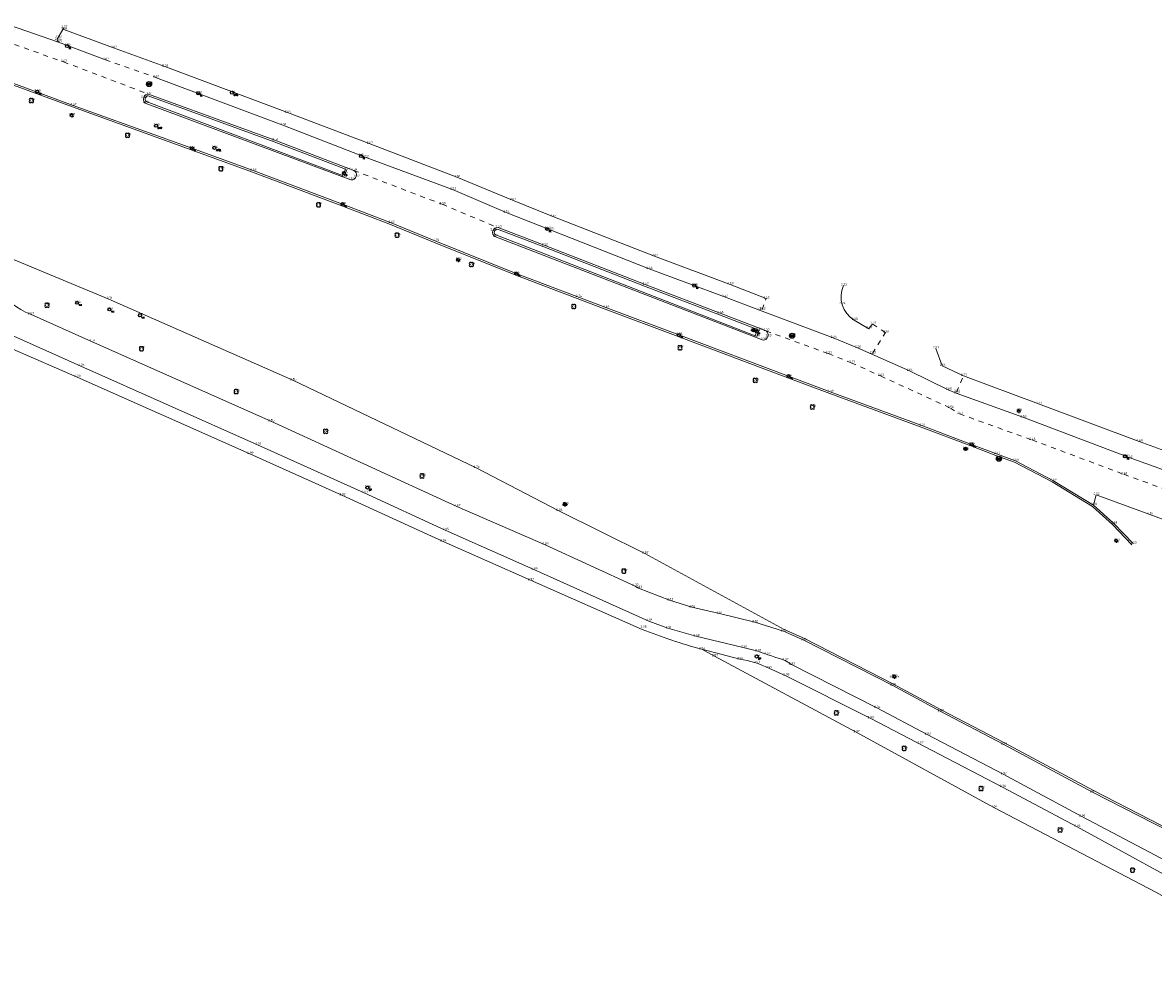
# Model space of a CAD drawing. Header units: metres. Extents: x 152089 to 154194, y 463573 to 464275.
# Tile 22 of 35: x 153692 to 153825, y 463808 to 463920. Entities that reach past the tile are written whole.
import ezdxf
from ezdxf.enums import TextEntityAlignment as Align

# ---------------------------------------------------------------- set-up
doc = ezdxf.new("R2010")
doc.units = ezdxf.units.M
doc.header["$MEASUREMENT"] = 0
doc.linetypes.add('XX-HIDDEN', pattern=[4, 2, -2])
for name, color, linetype in [('B-ME-GR-BOOM-S', 100, 'Continuous'), ('B-ME-IE-MEUBILAIR_BRANDKRAAN-S', 1, 'Continuous'), ('B-ME-IE-MEUBILAIR_LICHTMAST-S', 1, 'Continuous'), ('B-ME-IE-MEUBILAIR_PAAL-S', 1, 'Continuous'), ('B-ME-IE-MEUBILAIR_TROTTOIRKOLK-S', 1, 'Continuous'), ('B-ME-IE-MEUBILAIR_VERKEERSBORD-S', 1, 'Continuous'), ('B-ME-IE-MEUBILAIR_VLAGGENMAST-S', 1, 'Continuous'), ('B-ME-KL-DATA_AFSLUITER-S', 1, 'Continuous'), ('B-ME-KL-GAS_AFSLUITER-S', 1, 'Continuous'), ('B-ME-RI-PUT-S', 1, 'Continuous'), ('B-ME-XX-TEKST-S', 1, 'Continuous'), ('X-XX-AL-MEETPUNT_DATA_HOOGTE-T', 7, 'Continuous')]:
    doc.layers.add(name, color=color, linetype=linetype)
for name, color, linetype, lineweight in [('B-ME-GR-HAAG-G', 100, 'GR-HAAG1', 13), ('B-ME-VH-KANTOPSLUITING_ELEMENT_INRIT-G', 241, 'Continuous', 18), ('B-ME-VH-KANTOPSLUITING_VOORKANTBAND-G', 210, 'Continuous', 18), ('B-ME-VH-MATERIAALGRENS-G', 243, 'XX-HIDDEN', 18), ('B-ME-VH-VERHARDING_ASFALT-G', 2, 'Continuous', 18), ('B-ME-VH-VERHARDING_BETONSTRAATSTEEN-G', 21, 'Continuous', 18), ('B-ME-VH-VERHARDING_TEGEL-G', 24, 'Continuous', 18)]:
    doc.layers.add(name, color=color, linetype=linetype, lineweight=lineweight)
doc.styles.add('18_100', font='romans', dxfattribs={"width": 0.8, "height": 0.18})
doc.styles.add('18_200', font='romans', dxfattribs={"width": 0.8, "height": 0.36})
doc.styles.add('NLCS-ISO-ANNOTATIVE-T18', font='txt', dxfattribs={"height": 1.8})
doc.linetypes.add('GR-HAAG1', pattern='A,6,[176,NLCS.SHX,S=0.125,R=0,X=0,Y=0],-2', length=8)

# ---------------------------------------------------------------- blocks, each defined once
blk = doc.blocks.new('TROTTOIRKOLK')
at = {"ltscale": 2}
blk.add_ellipse((0, 0), major_axis=(-0.127, 0.127), ratio=1, start_param=3.926991, end_param=10.210176, dxfattribs=at)
at = {"ltscale": 2, "style": '18_100', "width": 0.8}
blk.add_text('TK', height=0.216, dxfattribs=at).set_placement((0.19, -0.37))
at = {"style": '18_200', "width": 0.8}
blk.add_attdef('HOOGTE', (0.21, 0.18), '', height=0.25, dxfattribs=at)
blk = doc.blocks.new('put')
at = {"color": 0, "ltscale": 0.5}
for p, q in [((-0.3, 0.06), (-0.06, 0.05)), ((-0.3, 0.03), (-0.03, 0.03)), ((-0.3, 0), (0, 0)), ((-0.29, 0.08), (-0.08, 0.08)), ((-0.28, 0.11), (-0.11, 0.11)), ((-0.27, 0.14), (-0.14, 0.14)), ((-0.27, 0.14), (-0.14, 0.14)), ((-0.25, 0.16), (-0.16, 0.16)), ((-0.23, 0.19), (-0.19, 0.19)), ((0, 0), (0.3, 0)), ((0.03, 0.03), (0.3, 0.03)), ((0.05, 0.05), (0.29, 0.05)), ((0.08, 0.08), (0.29, 0.08)), ((0.11, 0.11), (0.28, 0.11)), ((0.14, 0.14), (0.27, 0.14)), ((0.16, 0.16), (0.25, 0.16)), ((0.19, 0.19), (0.23, 0.19)), ((-0.3, -0.03), (-0.03, -0.03)), ((-0.3, -0.05), (-0.05, -0.05)), ((-0.29, -0.08), (-0.08, -0.08)), ((-0.28, -0.11), (-0.11, -0.11)), ((-0.27, -0.14), (-0.14, -0.14)), ((-0.25, -0.16), (-0.16, -0.16)), ((-0.23, -0.19), (-0.19, -0.19)), ((0.03, -0.03), (0.3, -0.03)), ((0.05, -0.05), (0.29, -0.06)), ((0.08, -0.08), (0.29, -0.08)), ((0.11, -0.11), (0.28, -0.11)), ((0.14, -0.14), (0.27, -0.14)), ((0.16, -0.16), (0.25, -0.16)), ((0.19, -0.19), (0.23, -0.19))]:
    blk.add_line(p, q, dxfattribs=at)
at = {"ltscale": 0.5}
for p, q in [((-0.21, 0.21), (0.21, -0.21)), ((0.21, 0.21), (-0.21, -0.21))]:
    blk.add_line(p, q, dxfattribs=at)
blk.add_ellipse((0, 0), major_axis=(-0.212, 0.212), ratio=1, start_param=3.926991, end_param=10.210176, dxfattribs=at)
at = {"style": '18_200', "width": 0.8}
blk.add_attdef('HOOGTE', (0.4, 0.26), '', height=0.25, dxfattribs=at)
blk = doc.blocks.new('gasafsluiter')
at = {"ltscale": 2}
blk.add_ellipse((0, 0), major_axis=(-0.181, 0), ratio=1, start_param=3.926991, end_param=10.210176, dxfattribs=at)
at = {"ltscale": 2, "style": '18_200', "width": 0.8}
blk.add_text('GAS', height=0.218, dxfattribs=at).set_placement((0.22, -0.38))
at = {"style": '18_200', "width": 0.8}
blk.add_attdef('HOOGTE', (0.27, 0.13), '', height=0.25, dxfattribs=at)
blk = doc.blocks.new('PAAL')
at = {"ltscale": 2}
blk.add_ellipse((0, 0), major_axis=(-0.181, 0), ratio=1, start_param=3.926991, end_param=10.210176, dxfattribs=at)
at = {"ltscale": 2, "style": '18_200', "width": 0.8}
blk.add_text('P', height=0.218, dxfattribs=at).set_placement((0.22, -0.38))
at = {"style": '18_200', "width": 0.8}
blk.add_attdef('HOOGTE', (0.24, 0.2), '', height=0.25, dxfattribs=at)
blk = doc.blocks.new('verkeersbord')
blk.add_line((-0.3, 0), (0.3, 0))
for radius in [0.2, 0.0745]:
    blk.add_circle((0, 0), radius)
at = {"style": '18_200', "width": 0.8}
blk.add_attdef('HOOGTE', (0.24, 0.18), '', height=0.25, dxfattribs=at)
blk = doc.blocks.new('LICHTMAST')
at = {"ltscale": 0.1}
for p, q in [((-0.11, 0.06), (-0.22, 0.13)), ((0, 0.13), (0, 0.25)), ((0.11, 0.06), (0.22, 0.13)), ((-0.11, -0.06), (-0.22, -0.13)), ((0, -0.13), (0, -0.25)), ((0.11, -0.06), (0.22, -0.13))]:
    blk.add_line(p, q, dxfattribs=at)
blk.add_circle((0, 0), 0.127, dxfattribs=at)
at = {"style": '18_200', "width": 0.8}
blk.add_attdef('HOOGTE', (0.25, 0.24), '', height=0.25, dxfattribs=at)
blk = doc.blocks.new('boom')
for centre, major_axis, start_param, end_param in [((-0.12, 0.12), (-0.0916, 0.0916), 4.266828, 8.299543), ((0.12, 0.12), (0.0916, 0.0916), 4.266828, 8.299543), ((-0.12, -0.12), (0.0916, 0.0916), 1.125235, 5.15795), ((0.12, -0.12), (-0.0916, 0.0916), 1.125235, 5.15795)]:
    blk.add_ellipse(centre, major_axis=major_axis, ratio=1, start_param=start_param, end_param=end_param)
at = {"style": '18_200', "width": 0.8}
blk.add_attdef('HOOGTE', (0.31, 0.12), '', height=0.25, dxfattribs=at)
blk = doc.blocks.new('afsluiter algemeen')
at = {"ltscale": 2}
blk.add_ellipse((0, 0), major_axis=(-0.181, 0), ratio=1, start_param=3.926991, end_param=10.210176, dxfattribs=at)
at = {"ltscale": 2, "style": '18_200', "width": 0.8}
blk.add_text('AFSL', height=0.218, dxfattribs=at).set_placement((0.22, -0.38))
at = {"style": '18_200', "width": 0.8}
blk.add_attdef('HOOGTE', (0.24, 0.14), '', height=0.25, dxfattribs=at)
blk = doc.blocks.new('BRANDKRAAN')
at = {"ltscale": 2}
blk.add_ellipse((0, 0), major_axis=(-0.127, 0.127), ratio=1, start_param=3.926991, end_param=10.210176, dxfattribs=at)
at = {"ltscale": 2, "style": '18_100', "width": 0.8}
blk.add_text('BKR', height=0.216, dxfattribs=at).set_placement((0.18, -0.38))
at = {"style": '18_200', "width": 0.8}
blk.add_attdef('HOOGTE', (0.29, 0.2), '', height=0.25, dxfattribs=at)
blk = doc.blocks.new('SAL-TEKST-SO')
at = {"color": 0, "linetype": 'ByBlock', "lineweight": -2, "style": 'NLCS-ISO-ANNOTATIVE-T18'}
blk.add_attdef('TEKST', text='', height=1.8, dxfattribs=at).set_placement((0, 0), align=Align.MIDDLE_CENTER)
blk = doc.blocks.new('drainput')
at = {"ltscale": 2}
blk.add_ellipse((0, 0), major_axis=(-0.127, 0.127), ratio=1, start_param=1.570796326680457, end_param=7.853981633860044, dxfattribs=at)
at = {"ltscale": 2, "style": '18_100', "width": 0.8}
blk.add_text('DP', height=0.216, dxfattribs=at).set_placement((0.19, -0.37))
at = {"style": '18_200', "width": 0.8}
blk.add_attdef('HOOGTE', (0.3, 0.19), '', height=0.25, dxfattribs=at)
blk = doc.blocks.new('vlaggemast')
at = {"ltscale": 2}
blk.add_ellipse((0, 0), major_axis=(-0.127, 0.127), ratio=1, start_param=3.926991, end_param=10.210176, dxfattribs=at)
at = {"ltscale": 2, "style": '18_100', "width": 0.8}
blk.add_text('VM', height=0.216, dxfattribs=at).set_placement((0.19, -0.37))
at = {"style": '18_200', "width": 0.8}
blk.add_attdef('HOOGTE', (0.26, 0.26), '', height=0.25, dxfattribs=at)

msp = doc.modelspace()

# ---------------------------------------------------------------- linework, layer by layer
at = {"layer": 'B-ME-GR-HAAG-G', "ltscale": 0.2}
for points in [[(153685.39, 463914.69), (153697.44, 463910.24), (153711.5, 463905.17), (153718.73, 463902.53), (153729.32, 463898.56), (153735.07, 463896.33), (153740.33, 463894.19), (153749.87, 463890.35), (153760.46, 463886.34), (153769.1, 463883.08), (153782.07, 463878.21), (153787, 463876.36), (153797.83, 463872.37), (153803.71, 463870.15), (153806.67, 463869.02), (153808.87, 463868.21), (153813.31, 463865.89), (153818.08, 463862.99), (153820.46, 463860.84), (153822.73, 463858.46)], [(153828.94, 463823.85), (153818.19, 463829.37), (153807.68, 463835.01), (153800.17, 463838.93), (153794.56, 463841.97), (153784.01, 463847.35), (153781.6, 463848.42), (153765.14, 463857.44), (153754.98, 463862.46), (153745.18, 463867.54), (153723.52, 463877.92), (153701.74, 463887.52), (153678.95, 463896.97)], [(153842.35, 463807.99), (153825.59, 463817.35), (153806.4, 463827.38), (153790.12, 463836.28), (153773.39, 463845.27), (153771.87, 463846.09)]]:
    msp.add_lwpolyline(points, dxfattribs=at)
for points in [[(153729.4, 463902.12), (153729.72, 463902.9), (153721.31, 463906.12), (153706.41, 463911.56, 0.669832), (153706.15, 463910.88)], [(153778.18, 463883.16), (153778.45, 463883.93), (153773.97, 463885.66), (153765.1, 463889.05), (153753.18, 463893.69), (153747.73, 463895.78, 0.762735), (153747.5, 463895.1)]]:
    msp.add_lwpolyline(points, format="xyb", close=True, dxfattribs=at)
at = {"layer": 'B-ME-VH-KANTOPSLUITING_ELEMENT_INRIT-G'}
for points in [[(153689.11, 463920.22), (153695.8, 463917.92)], [(153702.3, 463917.24), (153708.37, 463915.02)]]:
    msp.add_lwpolyline(points, dxfattribs=at)
at = {"layer": 'B-ME-VH-KANTOPSLUITING_VOORKANTBAND-G'}
for points in [[(153696.43, 463919.59), (153695.76, 463918.46, 0.464262), (153695.8, 463917.92), (153701.34, 463915.82)], [(153707.28, 463913.74), (153722.32, 463908.09), (153732.07, 463904.29), (153742.4, 463900.47), (153748.73, 463897.74), (153753.93, 463895.72), (153765.64, 463891.09), (153774.58, 463887.79), (153778.7, 463886.22), (153787.42, 463882.92), (153790.29, 463881.77), (153796.43, 463879.03), (153801.03, 463876.8), (153801.96, 463876.38), (153809.85, 463873.53), (153822.41, 463868.77), (153831.74, 463865.41), (153841.35, 463861.8, 0.37793), (153858.67, 463868.15), (153864.11, 463876.96)], [(153792.05, 463884.59), (153791.65, 463884.01), (153789.9, 463885.04, -0.385041), (153788.63, 463889.11)], [(153827.65, 463820.58), (153816.82, 463826.31), (153807.51, 463831.32), (153798.54, 463836.01), (153792.58, 463839.15), (153782.47, 463844.28), (153781.72, 463844.78, -0.00931), (153778.49, 463845.86), (153776.77, 463846.3), (153771.18, 463847.64), (153767.85, 463848.58), (153765.61, 463849.43), (153752.03, 463855.53), (153741.54, 463860.19), (153731.96, 463864.6), (153719.32, 463870.29), (153698.44, 463879.59), (153690.15, 463883.28, -0.1263)]]:
    msp.add_lwpolyline(points, format="xyb", dxfattribs=at)
msp.add_lwpolyline([(153685.46, 463914.88), (153697.51, 463910.43), (153711.57, 463905.36), (153718.8, 463902.72), (153729.39, 463898.75), (153735.14, 463896.52), (153740.41, 463894.38), (153749.94, 463890.54), (153760.53, 463886.53), (153769.17, 463883.27), (153782.14, 463878.4), (153787.07, 463876.55), (153797.9, 463872.56), (153803.78, 463870.33), (153806.74, 463869.21), (153808.96, 463868.39), (153813.41, 463866.06), (153818.2, 463863.15), (153820.6, 463860.99), (153822.88, 463858.59)], dxfattribs=at)
for points in [[(153706.05, 463910.71, -0.724054), (153706.45, 463911.76), (153721.38, 463906.31), (153730.72, 463902.73, -0.835018), (153730.38, 463901.63)], [(153747.41, 463894.92, -0.804629), (153747.78, 463895.97), (153753.25, 463893.88), (153765.17, 463889.23), (153774.04, 463885.85), (153779.48, 463883.75, -0.704489), (153779.15, 463882.67)]]:
    msp.add_lwpolyline(points, format="xyb", close=True, dxfattribs=at)
at = {"layer": 'B-ME-VH-MATERIAALGRENS-G', "ltscale": 0.3}
for points in [[(153684.93, 463919.64), (153696.39, 463915.57), (153706.45, 463911.76)], [(153701.34, 463915.82), (153707.28, 463913.74)], [(153730.72, 463902.73), (153741.17, 463898.73), (153747.78, 463895.97)], [(153779, 463886.28), (153779.49, 463887.57)], [(153792.05, 463881.1), (153793.59, 463883.56), (153792.05, 463884.59)], [(153779.48, 463883.75), (153786.84, 463881.07), (153789.54, 463879.99), (153793.01, 463878.43), (153801.27, 463874.63), (153802.36, 463873.94), (153810.93, 463870.85), (153821.79, 463866.79), (153830.97, 463863.46), (153840.64, 463859.94), (153848.8, 463855.22), (153848.59, 463854.8)], [(153801.99, 463876.52), (153802.81, 463878.43)]]:
    msp.add_lwpolyline(points, dxfattribs=at)
at = {"layer": 'B-ME-VH-VERHARDING_ASFALT-G'}
for points in [[(153829.03, 463823.58), (153818.1, 463829.19), (153807.59, 463834.83), (153800.07, 463838.76), (153794.46, 463841.8), (153783.93, 463847.17), (153781.53, 463848.23), (153778.15, 463849.29), (153773.96, 463850.32), (153770.68, 463851.07), (153768.07, 463851.89), (153764.4, 463853.34), (153763.98, 463853.57), (153753.35, 463858.46), (153742.92, 463862.99), (153720.92, 463873.07), (153699.7, 463882.5), (153692.48, 463885.72, -0.131188), (153688.51, 463888.71)], [(153826.9, 463819.26), (153816.25, 463825.1), (153807.43, 463829.8), (153791.8, 463837.93), (153781.83, 463842.97), (153779.79, 463843.86, 0.08579), (153776.37, 463844.92), (153771.87, 463846.09, -0.027112), (153764.82, 463848.45), (153751.63, 463854.26), (153741.27, 463858.86), (153729.32, 463864.31), (153718.43, 463869.21), (153697.99, 463878.29), (153690.38, 463881.59), (153688.09, 463883.06), (153686.15, 463884.55), (153685.67, 463884.78), (153685.33, 463884.57), (153684, 463882.34)]]:
    msp.add_lwpolyline(points, format="xyb", dxfattribs=at)
msp.add_lwpolyline([(153830.73, 463859.87), (153824.86, 463862.05), (153818.51, 463864.35), (153818.2, 463863.15)], dxfattribs=at)
at = {"layer": 'B-ME-VH-VERHARDING_BETONSTRAATSTEEN-G'}
for points in [[(153729.58, 463902.05), (153729.91, 463902.84)], [(153778.37, 463883.09), (153778.65, 463883.91)], [(153802.81, 463878.43), (153800.31, 463879.62), (153799.54, 463881.68)]]:
    msp.add_lwpolyline(points, dxfattribs=at)
at = {"layer": 'B-ME-VH-VERHARDING_TEGEL-G'}
for points in [[(153696.43, 463919.41), (153702.3, 463917.24)], [(153708.37, 463915.02), (153722.87, 463909.58), (153732.55, 463905.91), (153742.9, 463901.94), (153749.48, 463899.22), (153754.27, 463897.29), (153766.27, 463892.6), (153775.22, 463889.25), (153779.49, 463887.57)]]:
    msp.add_lwpolyline(points, dxfattribs=at)
msp.add_lwpolyline([(153802.81, 463878.43), (153811.68, 463875.13), (153823.59, 463870.68), (153832.26, 463867.52), (153841.95, 463863.91, 0.383831), (153856.96, 463869.61), (153862.05, 463877.8)], format="xyb", dxfattribs=at)

# ---------------------------------------------------------------- block references
at = {"layer": 'B-ME-GR-BOOM-S'}
for p in [(153692.59, 463911), (153703.95, 463906.88), (153715, 463902.93), (153726.55, 463898.67), (153735.84, 463895.08), (153744.63, 463891.61), (153694.44, 463886.79), (153756.73, 463886.64), (153705.61, 463881.64), (153769.3, 463881.76), (153778.2, 463877.9), (153716.81, 463876.58), (153784.95, 463874.75), (153727.38, 463871.87), (153738.79, 463866.6), (153762.66, 463855.34), (153787.79, 463838.57), (153795.81, 463834.37), (153804.9, 463829.62), (153814.25, 463824.72), (153822.81, 463819.97)]:
    msp.add_blockref('boom', p, dxfattribs=at)
at = {"layer": 'B-ME-IE-MEUBILAIR_BRANDKRAAN-S'}
msp.add_blockref('BRANDKRAAN', (153707.34, 463908.03), dxfattribs=at)
at = {"layer": 'B-ME-IE-MEUBILAIR_LICHTMAST-S'}
for p in [(153697.36, 463909.26), (153743.06, 463892.15), (153809.36, 463874.27), (153755.69, 463863.23), (153820.9, 463858.92), (153794.64, 463842.86)]:
    msp.add_blockref('LICHTMAST', p, dxfattribs=at)
at = {"layer": 'B-ME-IE-MEUBILAIR_PAAL-S'}
for p in [(153729.55, 463902.41), (153778.38, 463883.69)]:
    msp.add_blockref('PAAL', p, dxfattribs=at)
at = {"layer": 'B-ME-IE-MEUBILAIR_TROTTOIRKOLK-S'}
for p in [(153696.8, 463917.46), (153693.26, 463912.06), (153712.33, 463911.85), (153711.57, 463905.36), (153731.56, 463904.44), (153729.39, 463898.75), (153753.58, 463895.82), (153749.94, 463890.54), (153770.98, 463889.11), (153769.17, 463883.27), (153782.14, 463878.4), (153803.78, 463870.33), (153821.94, 463868.91)]:
    msp.add_blockref('TROTTOIRKOLK', p, dxfattribs=at)
at = {"layer": 'B-ME-IE-MEUBILAIR_VERKEERSBORD-S'}
for p in [(153777.98, 463883.85), (153803.07, 463869.79), (153755.69, 463863.23)]:
    msp.add_blockref('verkeersbord', p, dxfattribs=at)
at = {"layer": 'B-ME-IE-MEUBILAIR_VLAGGENMAST-S'}
for p in [(153698, 463887.08), (153701.82, 463886.29), (153705.43, 463885.59)]:
    msp.add_blockref('vlaggemast', p, dxfattribs=at)
at = {"layer": 'B-ME-KL-DATA_AFSLUITER-S'}
msp.add_blockref('afsluiter algemeen', (153714.23, 463905.41), dxfattribs=at)
at = {"layer": 'B-ME-KL-GAS_AFSLUITER-S'}
msp.add_blockref('gasafsluiter', (153716.3, 463911.94), dxfattribs=at)
at = {"layer": 'B-ME-RI-PUT-S'}
for name, p in [('put', (153706.51, 463912.95)), ('put', (153782.55, 463883.18)), ('put', (153807.02, 463868.63)), ('drainput', (153732.32, 463865.22)), ('drainput', (153778.36, 463845.24))]:
    msp.add_blockref(name, p, dxfattribs=at)
at = {"layer": 'B-ME-XX-TEKST-S', "xscale": 0.15, "yscale": 0.15, "zscale": 0.15}
msp.add_blockref('SAL-TEKST-SO', (153794.64, 463842.86), dxfattribs=at).add_auto_attribs({'TEKST': 'flitser'})

# ---------------------------------------------------------------- texts
at = {"layer": 'X-XX-AL-MEETPUNT_DATA_HOOGTE-T', "style": 'NLCS-ISO-ANNOTATIVE-T18'}
for s, p in [('2.57', (153696.85, 463919.59)), ('2.58', (153696.85, 463919.41)), ('2.55', (153696.08, 463918.17)), ('2.53', (153696.18, 463918.46)), ('2.55', (153696.22, 463917.92)), ('2.52', (153697.22, 463917.46)), ('2.62', (153702.72, 463917.24)), ('2.63', (153696.8, 463915.57)), ('2.62', (153701.76, 463915.82)), ('2.68', (153708.79, 463915.02)), ('2.62', (153707.7, 463913.74)), ('2.60', (153693.67, 463912.06)), ('2.63', (153706.93, 463912.95)), ('2.64', (153716.72, 463911.94)), ('2.77', (153693.01, 463911)), ('2.62', (153706.28, 463911.36)), ('2.60', (153706.47, 463910.71)), ('2.61', (153706.87, 463911.76)), ('2.52', (153712.75, 463911.85)), ('2.77', (153697.78, 463909.26)), ('2.67', (153697.93, 463910.43)), ('2.64', (153723.28, 463909.58)), ('2.69', (153707.76, 463908.03)), ('2.50', (153722.73, 463908.09)), ('2.78', (153704.37, 463906.88)), ('2.64', (153711.99, 463905.36)), ('2.64', (153714.65, 463905.41)), ('2.54', (153721.8, 463906.31)), ('2.67', (153732.97, 463905.91)), ('2.51', (153731.98, 463904.44)), ('2.52', (153732.49, 463904.29)), ('2.83', (153715.42, 463902.93)), ('2.68', (153719.21, 463902.72)), ('2.67', (153730.33, 463902.84)), ('2.58', (153731.14, 463902.73)), ('2.66', (153729.97, 463902.41)), ('2.68', (153730, 463902.05)), ('2.59', (153730.8, 463901.63)), ('2.57', (153731.41, 463901.98)), ('2.66', (153743.32, 463901.94)), ('2.53', (153742.82, 463900.47)), ('2.78', (153726.97, 463898.67)), ('2.66', (153729.81, 463898.75)), ('2.59', (153741.59, 463898.73)), ('2.67', (153749.9, 463899.22)), ('2.54', (153749.15, 463897.74)), ('2.67', (153754.69, 463897.29)), ('2.69', (153735.56, 463896.52)), ('2.63', (153748.2, 463895.97)), ('2.76', (153736.26, 463895.08)), ('2.60', (153747.6, 463895.62)), ('2.61', (153747.83, 463894.92)), ('2.52', (153754, 463895.82)), ('2.53', (153754.35, 463895.72)), ('2.70', (153740.83, 463894.38)), ('2.62', (153753.67, 463893.88)), ('2.73', (153743.48, 463892.15)), ('2.62', (153766.69, 463892.6)), ('2.79', (153745.04, 463891.61)), ('2.65', (153750.36, 463890.54)), ('2.46', (153766.05, 463891.09)), ('2.47', (153765.59, 463889.23)), ('2.59', (153775.63, 463889.25)), ('2.39', (153771.4, 463889.11)), ('2.32', (153789.05, 463889.11)), ('2.84', (153694.86, 463886.79)), ('2.84', (153698.42, 463887.08)), ('2.71', (153702.16, 463887.52)), ('2.74', (153757.71, 463887.76)), ('2.63', (153760.95, 463886.53)), ('2.42', (153775, 463887.79)), ('2.45', (153779.91, 463887.57)), ('2.24', (153788.87, 463886.92)), ('2.67', (153692.9, 463885.72)), ('2.83', (153702.24, 463886.29)), ('2.71', (153705.85, 463885.59)), ('2.46', (153774.46, 463885.85)), ('2.35', (153779.12, 463886.22)), ('2.42', (153779.41, 463886.28)), ('2.41', (153778.4, 463883.85)), ('2.46', (153779.07, 463883.91)), ('2.23', (153790.31, 463885.04)), ('2.27', (153792.06, 463884.01)), ('2.21', (153792.47, 463884.59)), ('2.71', (153700.12, 463882.5)), ('2.58', (153769.59, 463883.27)), ('2.44', (153778.79, 463883.69)), ('2.46', (153778.79, 463883.09)), ('2.35', (153779.57, 463882.67)), ('2.37', (153779.9, 463883.75)), ('2.33', (153780.12, 463883.11)), ('2.27', (153782.97, 463883.18)), ('2.24', (153787.84, 463882.92)), ('2.18', (153794, 463883.56)), ('2.85', (153706.03, 463881.64)), ('2.72', (153769.71, 463881.76)), ('2.26', (153790.71, 463881.77)), ('2.53', (153799.95, 463881.68)), ('2.25', (153787.25, 463881.07)), ('2.21', (153789.96, 463879.99)), ('2.23', (153792.46, 463881.1)), ('2.76', (153698.86, 463879.59)), ('2.64', (153796.85, 463879.03)), ('2.65', (153800.73, 463879.62)), ('2.79', (153698.41, 463878.29)), ('2.85', (153723.94, 463877.92)), ('2.65', (153778.62, 463877.9)), ('2.45', (153782.56, 463878.4)), ('2.63', (153793.42, 463878.43)), ('2.77', (153803.23, 463878.43)), ('2.90', (153717.23, 463876.58)), ('2.58', (153787.48, 463876.55)), ('2.65', (153801.45, 463876.8)), ('2.61', (153802.38, 463876.38)), ('2.72', (153802.41, 463876.52)), ('2.70', (153785.37, 463874.75)), ('2.56', (153801.69, 463874.63)), ('2.73', (153812.1, 463875.13)), ('2.53', (153802.78, 463873.94)), ('2.71', (153809.78, 463874.27)), ('2.53', (153810.27, 463873.53)), ('2.85', (153721.34, 463873.07)), ('2.84', (153727.79, 463871.87)), ('2.57', (153798.32, 463872.56)), ('2.46', (153811.34, 463870.85)), ('2.60', (153824.01, 463870.68)), ('2.99', (153718.85, 463869.21)), ('2.91', (153719.74, 463870.29)), ('2.46', (153803.48, 463869.79)), ('2.46', (153804.2, 463870.33)), ('2.47', (153807.16, 463869.21)), ('2.61', (153807.43, 463868.63)), ('2.50', (153809.37, 463868.39)), ('2.42', (153822.36, 463868.91)), ('2.42', (153822.83, 463868.77)), ('2.80', (153739.2, 463866.6)), ('2.76', (153745.6, 463867.54)), ('2.40', (153822.2, 463866.79)), ('2.90', (153732.74, 463865.22)), ('2.53', (153813.82, 463866.06)), ('2.92', (153729.74, 463864.31)), ('2.93', (153732.38, 463864.6)), ('2.52', (153818.93, 463864.35)), ('2.87', (153743.34, 463862.99)), ('2.86', (153755.4, 463862.46)), ('2.73', (153756.11, 463863.23)), ('2.58', (153818.61, 463863.15)), ('2.52', (153825.28, 463862.05)), ('2.95', (153741.96, 463860.19)), ('2.63', (153821.02, 463860.99)), ('2.94', (153741.68, 463858.86)), ('2.83', (153753.77, 463858.46)), ('2.67', (153821.32, 463858.92)), ('2.63', (153823.3, 463858.59)), ('2.82', (153765.56, 463857.44)), ('2.89', (153752.45, 463855.53)), ('2.82', (153763.08, 463855.34)), ('2.93', (153752.04, 463854.26)), ('2.77', (153764.4, 463853.57)), ('2.83', (153764.82, 463853.34)), ('2.83', (153768.49, 463851.89)), ('2.86', (153771.1, 463851.07)), ('2.93', (153766.03, 463849.43)), ('2.84', (153774.38, 463850.32)), ('2.83', (153778.57, 463849.29)), ('2.95', (153765.35, 463848.65)), ('2.91', (153768.27, 463848.58)), ('2.85', (153781.94, 463848.23)), ('2.90', (153771.6, 463847.64)), ('2.85', (153784.34, 463847.17)), ('2.94', (153772.29, 463846.09)), ('2.87', (153773.8, 463845.27)), ('2.91', (153777.19, 463846.3)), ('2.94', (153778.78, 463845.24)), ('2.93', (153778.91, 463845.86)), ('2.92', (153780, 463845.48)), ('2.94', (153776.79, 463844.92)), ('2.93', (153778.78, 463844.46)), ('2.95', (153780.21, 463843.86)), ('2.92', (153782.14, 463844.78)), ('2.93', (153782.89, 463844.28)), ('2.95', (153782.24, 463842.97)), ('2.76', (153795.06, 463842.86)), ('2.85', (153794.88, 463841.8)), ('2.96', (153788.21, 463838.57)), ('2.94', (153793, 463839.15)), ('2.87', (153800.49, 463838.76)), ('2.98', (153792.22, 463837.93)), ('2.97', (153790.54, 463836.28)), ('2.93', (153798.96, 463836.01)), ('2.84', (153796.23, 463834.37)), ('2.97', (153798.1, 463834.94)), ('2.90', (153808, 463834.83)), ('2.92', (153807.93, 463831.32)), ('2.92', (153805.32, 463829.62)), ('2.96', (153807.85, 463829.8)), ('2.84', (153818.52, 463829.19)), ('3.04', (153806.82, 463827.38)), ('2.94', (153816.67, 463825.1)), ('2.90', (153817.23, 463826.31)), ('2.99', (153814.67, 463824.72)), ('3.04', (153823.23, 463819.97))]:
    msp.add_text(s, height=0.27, dxfattribs=at).set_placement(p, align=Align.RIGHT)

doc.saveas('drawing.dxf')
